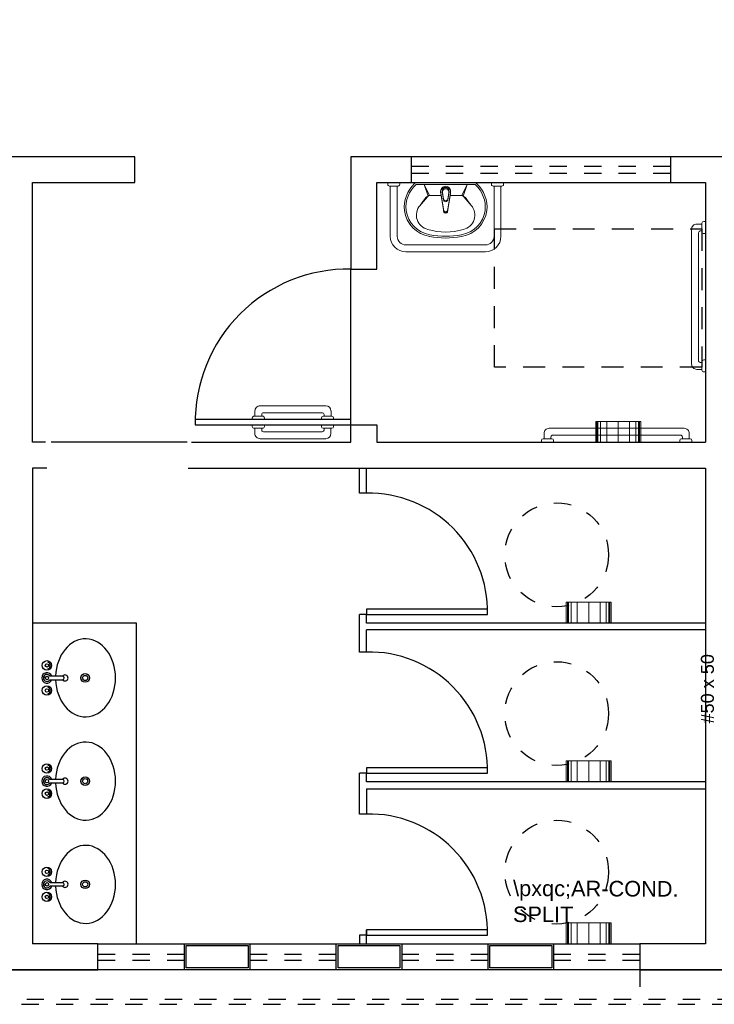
# Model space of a CAD drawing. Header units: feet. Extents: x 0 to 201, y 3 to 56.
# Tile 12 of 26: x 17.23 to 21.25, y 13.75 to 19.45. Entities that reach past the tile are written whole.
import ezdxf

# ---------------------------------------------------------------- set-up
doc = ezdxf.new("R2010")
doc.units = ezdxf.units.FT
doc.header["$LTSCALE"] = 0.1
doc.header["$MEASUREMENT"] = 0
doc.linetypes.add('DASHED', pattern=[1.905, 1.27, -0.635])
doc.linetypes.add('HIDDEN', pattern=[0.9525, 0.635, -0.3175])
for name, color, linetype in [('1', 1, 'Continuous'), ('100_IMPIANTI', 251, 'Continuous'), ('Arq-parede-alta', 5, 'Continuous'), ('ESQUADRIAS CORTE', 3, 'Continuous'), ('JANELA', 3, 'Continuous'), ('MOBILARIO', 8, 'Continuous'), ('PROJEÇÃO', 6, 'HIDDEN')]:
    doc.layers.add(name, color=color, linetype=linetype)
doc.layers.add('LO-Textos conduto', color=7, linetype='Continuous', lineweight=5)
doc.layers.add('LOUÇAS', color=1, linetype='Continuous', lineweight=9)
doc.styles.add('Arial', font='arial.ttf')

msp = doc.modelspace()

# ---------------------------------------------------------------- linework, layer by layer
at = {"layer": '1', "color": 8}
msp.add_line((19.1482, 17.103), (19.1482, 18.0043), dxfattribs=at)
at = {"layer": '1', "color": 8, "linetype": 'DASHED'}
msp.add_lwpolyline([(21.1808, 18.2376), (21.1808, 17.4364), (19.979, 17.4364), (19.979, 18.2376)], close=True, dxfattribs=at)
at = {"layer": '1', "color": 8}
for points in [[(18.1992, 17.0028), (17.413, 17.0028)], [(17.9063, 14.0984), (17.9063, 15.9555), (17.3054, 15.9555)]]:
    msp.add_lwpolyline(points, dxfattribs=at)
for centre, radius, start, end in [((19.1332, 17.118), 0.8865, 89.029, 180.971), ((19.2533, 16.0207), 0.6862, 358.7455, 91.2536), ((19.2533, 15.1015), 0.6862, 358.7455, 91.2536), ((19.2533, 14.1635), 0.6862, 358.7455, 91.2536)]:
    msp.add_arc(centre, radius, start, end, dxfattribs=at)
at = {"layer": 'Arq-parede-alta', "color": 8, "ltscale": 0.03}
for p, q in [((22.954, 18.6553), (19.1482, 18.6553)), ((19.4987, 18.5052), (19.4987, 18.6554)), ((21.001, 18.5052), (21.001, 18.6554)), ((19.1482, 17.0028), (19.1482, 17.103)), ((19.1482, 17.103), (19.2984, 17.103)), ((19.2984, 17.103), (19.2984, 17.0028)), ((18.2255, 17.0028), (19.1482, 17.0028)), ((19.2984, 17.0028), (21.2013, 17.0028)), ((18.2068, 16.8526), (21.2013, 16.8526))]:
    msp.add_line(p, q, dxfattribs=at)
for points in [[(17.3792, 17.0027), (17.3054, 17.0027), (17.3054, 18.5051), (17.8963, 18.5051), (17.8963, 18.6553), (17.2303, 18.6553), (16.5642, 18.6553), (16.5642, 18.5051), (17.1551, 18.5051), (17.1551, 17.0027), (17.0813, 17.0027)], [(19.1482, 18.6553), (19.1482, 18.0043), (19.2984, 18.0043), (19.2984, 18.5051)], [(19.2984, 18.5051), (21.2013, 18.5051), (21.2013, 17.0028)], [(17.3868, 16.8526), (17.3054, 16.8526), (17.3054, 14.0983)], [(21.2013, 16.8525), (21.2013, 14.0984), (20.8225, 14.0984)], [(17.1551, 14.0983), (16.7763, 14.0983), (16.7763, 13.948), (17.6837, 13.948), (17.6837, 14.0983), (17.3054, 14.0983)], [(20.8225, 14.0983), (20.8225, 13.948), (21.6019, 13.948)]]:
    msp.add_lwpolyline(points, dxfattribs=at)
for points in [[(18.5631, 13.9481), (18.1845, 13.9481), (18.1845, 14.0984), (18.5631, 14.0984)], [(19.4424, 13.9481), (19.0638, 13.9481), (19.0638, 14.0984), (19.4424, 14.0984)], [(20.3218, 13.9481), (19.9432, 13.9481), (19.9432, 14.0984), (20.3218, 14.0984)]]:
    msp.add_lwpolyline(points, close=True, dxfattribs=at)
at = {"layer": 'Defpoints', "color": 8}
msp.add_lwpolyline([(1.4412, 39.7877), (14.9918, 39.7877), (14.9918, 28.3702), (9.0528, 28.3702), (9.0528, 25.3656), (33.0194, 25.3656), (33.0191, 13.948), (1.4412, 13.948), (1.4412, 25.3656), (6.7493, 25.3656), (6.7493, 28.3702), (1.4412, 28.3702)], close=True, dxfattribs=at)
at = {"layer": 'ESQUADRIAS CORTE', "color": 8}
for p, q in [((19.2383, 16.7067), (19.2383, 16.8526)), ((19.2383, 15.9555), (19.2383, 16.0056)), ((21.2013, 15.9555), (19.2383, 15.9555)), ((21.2013, 15.9155), (19.2383, 15.9155)), ((19.2383, 15.7875), (19.2383, 15.9155)), ((17.6837, 14.0984), (18.1845, 14.0984)), ((18.5631, 14.0984), (19.0638, 14.0984)), ((19.4424, 14.0984), (19.9432, 14.0984)), ((20.3218, 14.0983), (20.8225, 14.0983)), ((18.1845, 13.9481), (17.6837, 13.9481)), ((19.0638, 13.9481), (18.5631, 13.9481)), ((19.9432, 13.9481), (19.4424, 13.9481)), ((20.8225, 13.948), (20.3218, 13.948))]:
    msp.add_line(p, q, dxfattribs=at)
for points in [[(19.1482, 17.133), (18.2468, 17.133), (18.2468, 17.103), (19.1482, 17.103)], [(19.2383, 16.0056), (19.9394, 16.0056), (19.9394, 16.0357), (19.2383, 16.0357)], [(19.2383, 15.0865), (19.9394, 15.0865), (19.9394, 15.1165), (19.2383, 15.1165)], [(19.2383, 14.1485), (19.9394, 14.1485), (19.9394, 14.1785), (19.2383, 14.1785)]]:
    msp.add_lwpolyline(points, close=True, dxfattribs=at)
for points in [[(19.2383, 16.7067), (19.1983, 16.7067), (19.1983, 16.8526)], [(19.2383, 15.7875), (19.1983, 15.7875), (19.1983, 16.0056)], [(19.2383, 14.8495), (19.1983, 14.8495), (19.1983, 15.0865)], [(21.2013, 15.0364), (19.2383, 15.0364), (19.2383, 15.0865)], [(19.2383, 14.9963), (21.2013, 14.9963)], [(19.2383, 14.0984), (19.2383, 14.1785)]]:
    msp.add_lwpolyline(points, dxfattribs=at)
at = {"layer": 'JANELA', "color": 8}
for p, q in [((19.2383, 16.0056), (19.1983, 16.0056)), ((19.2383, 15.0865), (19.1983, 15.0865)), ((19.2383, 14.9963), (19.2383, 14.8495)), ((19.2383, 14.1485), (19.1983, 14.1485)), ((19.1983, 14.1485), (19.1983, 14.0984))]:
    msp.add_line(p, q, dxfattribs=at)
for points in [[(18.5531, 13.9582), (18.1945, 13.9582), (18.1945, 14.0884), (18.5531, 14.0884)], [(19.4324, 13.9582), (19.0738, 13.9582), (19.0738, 14.0884), (19.4324, 14.0884)], [(20.3117, 13.9582), (19.9532, 13.9582), (19.9532, 14.0884), (20.3117, 14.0884)]]:
    msp.add_lwpolyline(points, close=True, dxfattribs=at)
at = {"layer": 'LOUÇAS', "color": 8}
for p, q in [((19.3765, 18.1946), (19.3765, 18.4851)), ((19.4165, 18.1946), (19.4165, 18.4851)), ((19.868, 18.5051), (19.5259, 18.5051)), ((19.5263, 18.495), (19.8667, 18.495)), ((19.5724, 18.495), (19.5963, 18.4277)), ((19.5724, 18.495), (19.6039, 18.4311)), ((19.8215, 18.495), (19.79, 18.4311)), ((19.8215, 18.495), (19.7976, 18.4277)), ((19.9774, 18.4851), (19.9774, 18.1946)), ((20.0174, 18.4851), (20.0174, 18.1946)), ((19.672, 18.4311), (19.6039, 18.4311)), ((19.6867, 18.3424), (19.6696, 18.4458)), ((19.6867, 18.3368), (19.6696, 18.4402)), ((19.685, 18.4102), (19.6788, 18.4476)), ((19.685, 18.4046), (19.6788, 18.442)), ((19.7071, 18.3424), (19.7243, 18.4458)), ((19.7071, 18.3368), (19.7243, 18.4402)), ((19.7089, 18.4102), (19.7151, 18.4476)), ((19.7089, 18.4046), (19.7151, 18.442)), ((19.79, 18.4311), (19.7219, 18.4311)), ((19.9273, 18.1446), (19.4666, 18.1446)), ((19.9273, 18.1045), (19.4666, 18.1045)), ((18.993, 17.153), (18.993, 17.1631)), ((19.0331, 17.1831), (19.0331, 17.153)), ((18.9778, 17.103), (18.9778, 17.0929)), ((18.978, 17.133), (18.978, 17.143)), ((18.988, 17.153), (19.0381, 17.153)), ((19.0479, 17.0929), (19.0479, 17.103)), ((19.0481, 17.143), (19.0481, 17.133)), ((20.566, 17.0028), (20.566, 17.123)), ((20.566, 17.123), (20.8264, 17.123)), ((20.5728, 17.0028), (20.5728, 17.123)), ((20.5792, 17.0028), (20.5792, 17.123)), ((20.5941, 17.0028), (20.5941, 17.123)), ((20.6297, 17.0028), (20.6297, 17.123)), ((20.6962, 17.123), (20.6962, 17.0028)), ((20.7626, 17.0028), (20.7626, 17.123)), ((20.7982, 17.0028), (20.7982, 17.123)), ((20.8131, 17.0028), (20.8131, 17.123)), ((20.8195, 17.0028), (20.8195, 17.123)), ((20.8264, 17.123), (20.8264, 17.0028)), ((18.9878, 17.0829), (19.0379, 17.0829)), ((18.9928, 17.0829), (18.9928, 17.0729)), ((19.0329, 17.0529), (19.0329, 17.0829)), ((20.3951, 15.9555), (20.3951, 16.0757)), ((20.3951, 16.0757), (20.6555, 16.0757)), ((20.402, 15.9555), (20.402, 16.0757)), ((20.4084, 15.9555), (20.4084, 16.0757)), ((20.4233, 15.9555), (20.4233, 16.0757)), ((20.4589, 15.9555), (20.4589, 16.0757)), ((20.5253, 16.0757), (20.5253, 15.9555)), ((20.5918, 15.9555), (20.5918, 16.0757)), ((20.6274, 15.9555), (20.6274, 16.0757)), ((20.6423, 15.9555), (20.6423, 16.0757)), ((20.6487, 15.9555), (20.6487, 16.0757)), ((20.6555, 16.0757), (20.6555, 15.9555)), ((20.3951, 15.0363), (20.3951, 15.1565)), ((20.3951, 15.1565), (20.6555, 15.1565)), ((20.402, 15.0363), (20.402, 15.1565)), ((20.4084, 15.0363), (20.4084, 15.1565)), ((20.4233, 15.0363), (20.4233, 15.1565)), ((20.4589, 15.0363), (20.4589, 15.1565)), ((20.5253, 15.1565), (20.5253, 15.0363)), ((20.5918, 15.0363), (20.5918, 15.1565)), ((20.6274, 15.0363), (20.6274, 15.1565)), ((20.6423, 15.0363), (20.6423, 15.1565)), ((20.6487, 15.0363), (20.6487, 15.1565)), ((20.6555, 15.1565), (20.6555, 15.0363)), ((20.3951, 14.0984), (20.3951, 14.2186)), ((20.3951, 14.2186), (20.6555, 14.2186)), ((20.402, 14.0984), (20.402, 14.2186)), ((20.4084, 14.0984), (20.4084, 14.2186)), ((20.4233, 14.0984), (20.4233, 14.2186)), ((20.4589, 14.0984), (20.4589, 14.2186)), ((20.5253, 14.2186), (20.5253, 14.0984)), ((20.5918, 14.0984), (20.5918, 14.2186)), ((20.6274, 14.0984), (20.6274, 14.2186)), ((20.6423, 14.0984), (20.6423, 14.2186)), ((20.6487, 14.0984), (20.6487, 14.2186)), ((20.6555, 14.2186), (20.6555, 14.0984))]:
    msp.add_line(p, q, dxfattribs=at)
for points in [[(19.4315, 18.5051), (19.4315, 18.4951, -0.414214), (19.4215, 18.4851), (19.4215, 18.4851), (19.3714, 18.4851, -0.414214), (19.3614, 18.4951), (19.3614, 18.4951), (19.3614, 18.5051)], [(20.0325, 18.5051), (20.0325, 18.4951, -0.414214), (20.0224, 18.4851), (20.0224, 18.4851), (19.9724, 18.4851, -0.414214), (19.9623, 18.4951), (19.9623, 18.4951), (19.9623, 18.5051)], [(21.1813, 18.2655), (21.1512, 18.2655, 0.414214), (21.1212, 18.2355), (21.1212, 18.2355), (21.1212, 17.4543, 0.414214), (21.1512, 17.4242), (21.1512, 17.4242), (21.1813, 17.4242)], [(21.2013, 18.2806), (21.1913, 18.2806, 0.414213), (21.1813, 18.2705), (21.1813, 18.2705), (21.1813, 18.2205, 0.414214), (21.1913, 18.2104), (21.1913, 18.2104), (21.2013, 18.2104)], [(21.1813, 17.4643), (21.1713, 17.4643, -0.414214), (21.1613, 17.4743), (21.1613, 17.4743), (21.1613, 18.2155, -0.414213), (21.1713, 18.2255), (21.1713, 18.2255), (21.1813, 18.2255)], [(21.2013, 17.4793), (21.1913, 17.4793, 0.414213), (21.1813, 17.4693), (21.1813, 17.4693), (21.1813, 17.4192, 0.414214), (21.1913, 17.4092), (21.1913, 17.4092), (21.2013, 17.4092)], [(18.5924, 17.153), (18.5924, 17.1831, -0.414214), (18.6224, 17.2131), (18.6224, 17.2131), (19.003, 17.2131)], [(18.983, 17.1731), (18.6425, 17.1731, 0.414214), (18.6324, 17.1631), (18.6324, 17.1631), (18.6324, 17.153)], [(18.5772, 17.103), (18.5772, 17.0929, 0.414214), (18.5872, 17.0829), (18.5872, 17.0829), (18.6373, 17.0829, 0.414214), (18.6473, 17.0929), (18.6473, 17.0929), (18.6473, 17.103)], [(18.5774, 17.133), (18.5774, 17.143, -0.414214), (18.5874, 17.153), (18.5874, 17.153), (18.6374, 17.153, -0.414214), (18.6475, 17.143), (18.6475, 17.143), (18.6475, 17.133)], [(18.5922, 17.0829), (18.5922, 17.0529, 0.414214), (18.6223, 17.0228), (18.6223, 17.0228), (19.0028, 17.0228)], [(18.9828, 17.0629), (18.6423, 17.0629, -0.414214), (18.6323, 17.0729), (18.6323, 17.0729), (18.6323, 17.0829)], [(21.108, 17.0228), (21.108, 17.0529, 0.414214), (21.0779, 17.0829), (21.0779, 17.0829), (20.2967, 17.0829, 0.414214), (20.2667, 17.0529), (20.2667, 17.0529), (20.2667, 17.0228)], [(20.3218, 17.0028), (20.3218, 17.0128, 0.414213), (20.3118, 17.0228), (20.3118, 17.0228), (20.2617, 17.0228, 0.414213), (20.2517, 17.0128), (20.2517, 17.0128), (20.2517, 17.0028)], [(20.3067, 17.0228), (20.3067, 17.0329, -0.414214), (20.3168, 17.0429), (20.3168, 17.0429), (21.0579, 17.0429, -0.414214), (21.0679, 17.0329), (21.0679, 17.0329), (21.0679, 17.0228)], [(21.123, 17.0028), (21.123, 17.0128, 0.414213), (21.113, 17.0228), (21.113, 17.0228), (21.0629, 17.0228, 0.414213), (21.0529, 17.0128), (21.0529, 17.0128), (21.0529, 17.0028)]]:
    msp.add_lwpolyline(points, format="xyb", dxfattribs=at)
for centre, radius, start, end in [((19.6474, 18.3618), 0.1901, 133.1422, 185.6652), ((19.6474, 18.3618), 0.1801, 132.2785, 185.6006), ((19.5304, 18.4869), 0.0188, 103.7054, 133.5087), ((19.6969, 18.4552), 0.0289, 341.1513, 198.8487), ((19.6969, 18.4496), 0.0289, 341.1513, 198.8487), ((19.6969, 18.4552), 0.0197, 337.3456, 202.6544), ((19.8635, 18.4869), 0.00878, 46.4913, 69.893), ((19.8635, 18.4869), 0.0188, 46.4913, 76.2946), ((19.7465, 18.3618), 0.1801, 354.3994, 46.8578), ((19.7465, 18.3618), 0.1901, 354.3348, 46.8578), ((23.6389, 14.8727), 5.3833, 138.6723, 139.4403), ((23.9284, 15.2425), 5.3833, 143.8347, 144.4403), ((19.5912, 18.4128), 0.011, 81.7289, 143.8348), ((19.6039, 18.421), 0.0101, 90, 138.6723), ((19.6969, 18.4496), 0.0197, 337.3456, 202.6544), ((19.79, 18.421), 0.0101, 41.3277, 90), ((15.755, 14.8727), 5.3833, 40.5597, 41.3277), ((19.8027, 18.4128), 0.011, 36.1652, 98.2711), ((15.4655, 15.2425), 5.3833, 35.5597, 36.1653), ((19.6119, 18.3171), 0.0842, 138.296, 257.8859), ((19.6969, 18.4123), 0.0121, 190.0839, 349.9161), ((19.6969, 18.4067), 0.0121, 190.0839, 349.9161), ((19.782, 18.3171), 0.0842, 282.1141, 41.704), ((19.633, 18.3676), 0.1765, 187.9861, 260.7065), ((19.633, 18.3676), 0.1664, 188.0559, 260.7065), ((19.6969, 18.3467), 0.0122, 161.2845, 18.7155), ((19.6969, 18.3411), 0.0122, 161.2845, 18.7155), ((19.6969, 18.3485), 0.0119, 210.8046, 329.1954), ((19.6969, 18.3429), 0.0119, 210.8046, 329.1954), ((19.7609, 18.3676), 0.1664, 279.2935, 351.9441), ((19.7609, 18.3676), 0.1765, 279.2935, 352.0139), ((19.4666, 18.1946), 0.0901, 180, 270), ((19.4666, 18.1946), 0.0501, 180, 270), ((19.6969, 18.5588), 0.3399, 252.413, 287.587), ((19.6969, 18.675), 0.4904, 259.1366, 280.8634), ((19.6969, 18.6756), 0.481, 259.0941, 280.9059), ((19.9273, 18.1946), 0.0501, 270, 0), ((19.9273, 18.1946), 0.0901, 270, 0), ((18.983, 17.1631), 0.01, 0, 90), ((19.003, 17.1831), 0.03, 0, 90), ((18.988, 17.143), 0.01, 90, 180), ((19.0381, 17.143), 0.01, 0, 90), ((18.9878, 17.0929), 0.01, 180, 270), ((18.9828, 17.0729), 0.01, 270, 0), ((19.0028, 17.0529), 0.03, 270, 0), ((19.0379, 17.0929), 0.01, 270, 0)]:
    msp.add_arc(centre, radius, start, end, dxfattribs=at)
at = {"layer": 'MOBILARIO', "color": 8, "linetype": 'Continuous'}
for p, q in [((17.3974, 15.7125), (17.4028, 15.7125)), ((17.3974, 15.7125), (17.4028, 15.7125)), ((17.3974, 15.7075), (17.4028, 15.7075)), ((17.3974, 15.7075), (17.4028, 15.7075)), ((17.4779, 15.6474), (17.4051, 15.6474)), ((17.4779, 15.6474), (17.4051, 15.6474)), ((17.4051, 15.6274), (17.4779, 15.6274)), ((17.4051, 15.6274), (17.4779, 15.6274)), ((17.3974, 15.5673), (17.4028, 15.5673)), ((17.3974, 15.5673), (17.4028, 15.5673)), ((17.3974, 15.5623), (17.4028, 15.5623)), ((17.3974, 15.5623), (17.4028, 15.5623)), ((17.3974, 15.1151), (17.4028, 15.1151)), ((17.3974, 15.1151), (17.4028, 15.1151)), ((17.3974, 15.1101), (17.4028, 15.1101)), ((17.3974, 15.1101), (17.4028, 15.1101)), ((17.4779, 15.05), (17.4051, 15.05)), ((17.4779, 15.05), (17.4051, 15.05)), ((17.4051, 15.03), (17.4779, 15.03)), ((17.4051, 15.03), (17.4779, 15.03)), ((17.3974, 14.9699), (17.4028, 14.9699)), ((17.3974, 14.9699), (17.4028, 14.9699)), ((17.3974, 14.9649), (17.4028, 14.9649)), ((17.3974, 14.9649), (17.4028, 14.9649)), ((17.3974, 14.5173), (17.4028, 14.5173)), ((17.3974, 14.5173), (17.4028, 14.5173)), ((17.3974, 14.5123), (17.4028, 14.5123)), ((17.3974, 14.5123), (17.4028, 14.5123)), ((17.4051, 14.4522), (17.4779, 14.4522)), ((17.4051, 14.4522), (17.4779, 14.4522)), ((17.4779, 14.4322), (17.4051, 14.4322)), ((17.4779, 14.4322), (17.4051, 14.4322)), ((17.3974, 14.3721), (17.4028, 14.3721)), ((17.3974, 14.3721), (17.4028, 14.3721)), ((17.3974, 14.3671), (17.4028, 14.3671)), ((17.3974, 14.3671), (17.4028, 14.3671))]:
    msp.add_line(p, q, dxfattribs=at)
for centre, radius in [((17.3878, 15.71), 0.0275), ((17.3878, 15.71), 0.0275), ((17.3878, 15.71), 0.01), ((17.3878, 15.71), 0.01), ((17.4078, 15.71), 0.0056), ((17.4078, 15.71), 0.0056), ((17.3878, 15.6374), 0.01), ((17.3878, 15.6374), 0.01), ((17.6099, 15.6373), 0.025), ((17.6099, 15.6373), 0.015), ((17.3878, 15.5648), 0.0275), ((17.3878, 15.5648), 0.0275), ((17.3878, 15.5648), 0.01), ((17.3878, 15.5648), 0.01), ((17.4078, 15.5648), 0.0056), ((17.4078, 15.5648), 0.0056), ((17.3878, 15.1126), 0.0275), ((17.3878, 15.1126), 0.0275), ((17.3878, 15.1126), 0.01), ((17.3878, 15.1126), 0.01), ((17.4078, 15.1126), 0.0056), ((17.4078, 15.1126), 0.0056), ((17.6099, 15.0398), 0.025), ((17.6099, 15.0398), 0.015), ((17.3878, 14.9674), 0.0275), ((17.3878, 14.9674), 0.0275), ((17.3878, 15.04), 0.01), ((17.3878, 15.04), 0.01), ((17.3878, 14.9674), 0.01), ((17.3878, 14.9674), 0.01), ((17.4078, 14.9674), 0.0056), ((17.4078, 14.9674), 0.0056), ((17.3878, 14.5148), 0.0275), ((17.3878, 14.5148), 0.0275), ((17.3878, 14.5148), 0.01), ((17.3878, 14.5148), 0.01), ((17.4078, 14.5148), 0.0056), ((17.4078, 14.5148), 0.0056), ((17.3878, 14.4422), 0.01), ((17.3878, 14.4422), 0.01), ((17.6099, 14.4424), 0.025), ((17.6099, 14.4424), 0.015), ((17.3878, 14.3696), 0.0275), ((17.3878, 14.3696), 0.0275), ((17.3878, 14.3696), 0.01), ((17.3878, 14.3696), 0.01), ((17.4078, 14.3696), 0.0056), ((17.4078, 14.3696), 0.0056)]:
    msp.add_circle(centre, radius, dxfattribs=at)
for centre, radius, start, end in [((17.3878, 15.71), 0.02, 15.2407, 74.2093), ((17.3878, 15.71), 0.02, 15.2407, 74.2093), ((17.3878, 15.71), 0.02, 286.4413, 344.0789), ((17.3878, 15.71), 0.02, 286.4413, 344.0789), ((17.3878, 15.6374), 0.03, 19.6514, 340.3603), ((17.3878, 15.6374), 0.03, 19.6514, 340.3603), ((17.3878, 15.6374), 0.02, 30.3431, 329.7554), ((17.3878, 15.6374), 0.02, 30.3431, 329.7554), ((17.4779, 15.6374), 0.01, 270, 90), ((17.4779, 15.6374), 0.01, 270, 90), ((17.4926, 15.6372), 0.0175, 213.8654, 144.2033), ((17.4926, 15.6372), 0.0175, 213.8654, 144.2033), ((17.3878, 15.5648), 0.02, 16.12, 74.0884), ((17.3878, 15.5648), 0.02, 16.12, 74.0884), ((17.3878, 15.5648), 0.02, 286.2342, 343.9047), ((17.3878, 15.5648), 0.02, 286.2342, 343.9047), ((17.3878, 15.1126), 0.02, 15.2407, 74.2093), ((17.3878, 15.1126), 0.02, 15.2407, 74.2093), ((17.3878, 15.04), 0.03, 19.6514, 340.3603), ((17.3878, 15.04), 0.03, 19.6514, 340.3603), ((17.3878, 15.04), 0.02, 30.3431, 329.7554), ((17.3878, 15.04), 0.02, 30.3431, 329.7554), ((17.3878, 15.1126), 0.02, 286.4413, 344.0789), ((17.3878, 15.1126), 0.02, 286.4413, 344.0789), ((17.4926, 15.0397), 0.0175, 213.8654, 144.2033), ((17.4926, 15.0397), 0.0175, 213.8654, 144.2033), ((17.4779, 15.04), 0.01, 270, 90), ((17.4779, 15.04), 0.01, 270, 90), ((17.3878, 14.9674), 0.02, 16.12, 74.0884), ((17.3878, 14.9674), 0.02, 16.12, 74.0884), ((17.3878, 14.9674), 0.02, 286.2342, 343.9047), ((17.3878, 14.9674), 0.02, 286.2342, 343.9047), ((17.3878, 14.5148), 0.02, 285.9116, 343.88), ((17.3878, 14.5148), 0.02, 285.9116, 343.88), ((17.3878, 14.5148), 0.02, 16.0953, 73.7658), ((17.3878, 14.5148), 0.02, 16.0953, 73.7658), ((17.3878, 14.4422), 0.03, 19.6397, 340.3486), ((17.3878, 14.4422), 0.03, 19.6397, 340.3486), ((17.3878, 14.4422), 0.02, 30.2446, 329.6569), ((17.3878, 14.4422), 0.02, 30.2446, 329.6569), ((17.4779, 14.4422), 0.01, 270, 90), ((17.4779, 14.4422), 0.01, 270, 90), ((17.4926, 14.4425), 0.0175, 215.7967, 146.1346), ((17.4926, 14.4425), 0.0175, 215.7967, 146.1346), ((17.3878, 14.3696), 0.02, 15.9211, 73.5587), ((17.3878, 14.3696), 0.02, 15.9211, 73.5587), ((17.3878, 14.3696), 0.02, 285.7907, 344.7593), ((17.3878, 14.3696), 0.02, 285.7907, 344.7593)]:
    msp.add_arc(centre, radius, start, end, dxfattribs=at)
for centre, major_axis, start_param, end_param in [((17.6115, 15.6377), (0, 0.226), 1.616237, 7.810769), ((17.6115, 15.0402), (0, 0.226), 1.616237, 7.810769), ((17.6115, 14.442), (0, -0.226), 4.755602, 10.950133)]:
    msp.add_ellipse(centre, major_axis=major_axis, ratio=0.76869, start_param=start_param, end_param=end_param, dxfattribs=at)
at = {"layer": 'PROJEÇÃO', "color": 8, "ltscale": 0.7}
for p, q in [((19.4987, 18.6003), (21.001, 18.6003)), ((19.4987, 18.5602), (21.001, 18.5602)), ((17.6837, 14.0383), (18.1845, 14.0383)), ((18.5631, 14.0383), (19.0638, 14.0383)), ((19.4424, 14.0383), (19.9432, 14.0383)), ((20.3218, 14.0382), (20.8225, 14.0382)), ((17.6837, 14.0032), (18.1845, 14.0032)), ((18.5631, 14.0032), (19.0638, 14.0032)), ((19.4424, 14.0032), (19.9432, 14.0032)), ((20.3218, 14.0031), (20.8225, 14.0031)), ((20.8225, 13.9481), (20.8225, 13.7477))]:
    msp.add_line(p, q, dxfattribs=at)
for points in [[(1.2408, 14.7493), (1.2408, 13.7477), (33.2197, 13.7477), (33.2197, 14.7493), (33.0194, 14.7493)], [(1.2709, 14.7192), (1.2709, 13.7778), (33.1896, 13.7778), (33.1896, 14.7192), (33.0194, 14.7192)]]:
    msp.add_lwpolyline(points, dxfattribs=at)
at = {"layer": 'PROJEÇÃO', "color": 8, "ltscale": 0.05}
for centre in [(20.34, 16.3502), (20.34, 15.4311), (20.34, 14.5131)]:
    msp.add_circle(centre, 0.3005, dxfattribs=at)

# ---------------------------------------------------------------- texts
at = {"layer": '100_IMPIANTI', "insert": (20.0876, 14.4646), "char_height": 0.090138, "width": 5.059663, "attachment_point": 1, "rotation": 359.8003, "style": 'Arial'}
msp.add_mtext('\\\\pxqc;AR-COND.\\PSPLIT', dxfattribs=at)
at = {"layer": 'LO-Textos conduto', "insert": (21.2513, 15.5745), "char_height": 0.075, "width": 0.803735, "attachment_point": 8, "rotation": 90.0002, "line_spacing_factor": 0.6, "style": 'Arial'}
msp.add_mtext('#50 x 50', dxfattribs=at)

doc.saveas('drawing.dxf')
